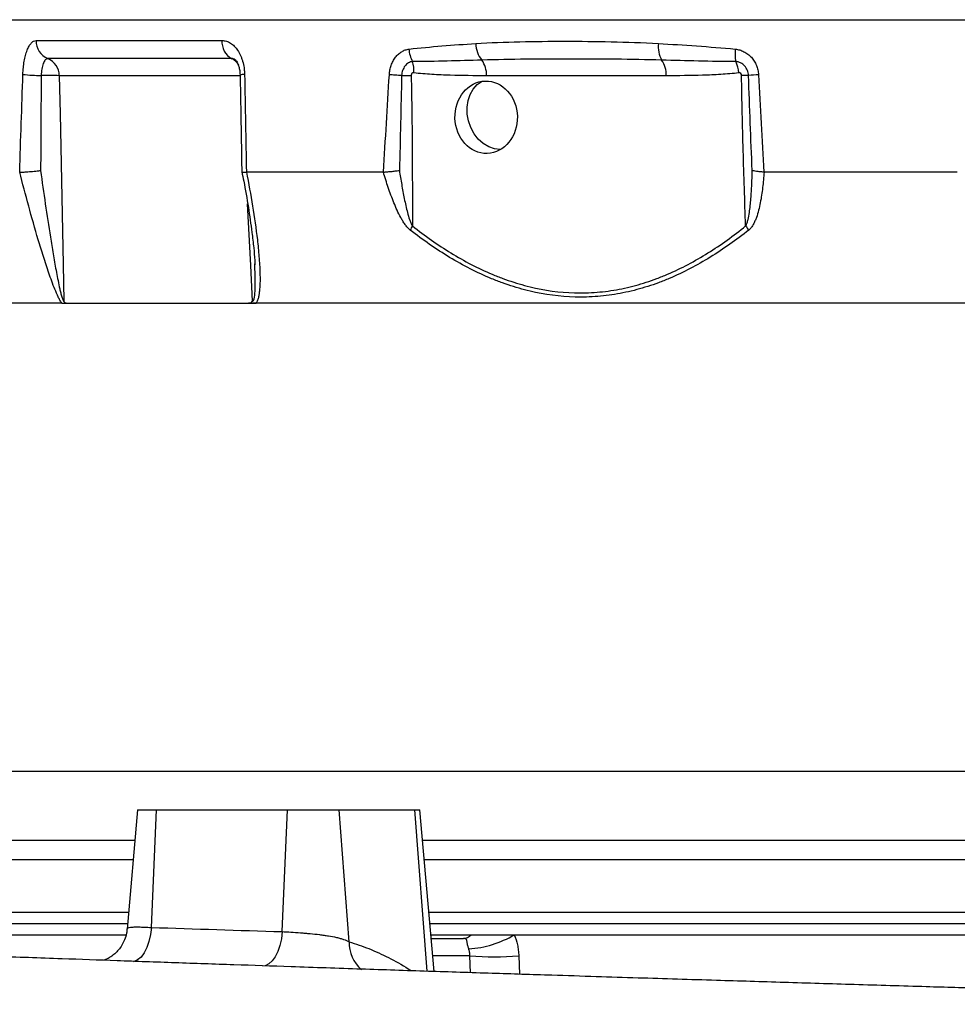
# Model space of a CAD drawing. Header units: millimetres. Extents: x 5580 to 12274, y 2394 to 14725.
# Tile 7 of 13: x 7869 to 9109, y 5213 to 6515. Entities that reach past the tile are written whole.
import ezdxf

# ---------------------------------------------------------------- set-up
doc = ezdxf.new("R2010")
doc.units = ezdxf.units.MM
doc.header["$LTSCALE"] = 5

msp = doc.modelspace()

# ---------------------------------------------------------------- linework, layer by layer
at = {"color": 7, "linetype": 'Continuous', "lineweight": 25}
for p, q in [((7781.1, 6514.9), (11017, 6514.9)), ((7890.8, 6487.3), (8136.7, 6487.3)), ((8149.5, 6463.4), (7906.2, 6463.4)), ((8723.8, 6440.8), (8486.3, 6440.8)), ((8349.9, 6313.4), (8168.8, 6313.4)), ((9108.5, 6313.4), (8853.1, 6313.4)), ((8179.9, 6190.6), (8179.9, 6192.1)), ((7924.9, 6139.9), (7824.1, 6139.9)), ((7924.9, 6139.9), (7930.6, 6139.9)), ((7930.6, 6139.9), (8171.8, 6139.9)), ((8171.8, 6139.9), (8181.8, 6139.9)), ((10953, 6139.9), (8181.8, 6139.9)), ((8025, 5469.9), (8011.2, 5312.2)), ((8025, 5469.9), (8050, 5469.9)), ((8043.2, 5314.5), (8050, 5469.9)), ((8050, 5469.9), (8223.2, 5469.9)), ((8216.1, 5309), (8223.2, 5469.9)), ((8223.2, 5469.9), (8291.5, 5469.9)), ((8304.7, 5295.6), (8291.5, 5469.9)), ((8291.5, 5469.9), (8391.5, 5469.9)), ((8391.5, 5469.9), (8398.2, 5469.9)), ((8416.9, 5256.2), (8398.2, 5469.9)), ((7424.5, 5429.9), (8021.5, 5429.9)), ((8401.7, 5429.9), (10396.5, 5429.9)), ((7400.7, 5334.9), (8013.2, 5334.9)), ((8410, 5334.9), (10388.2, 5334.9)), ((7404, 5304.9), (8009.3, 5304.9)), ((8412.6, 5304.9), (8465.8, 5304.9)), ((8413.1, 5299.9), (8455.7, 5299.9)), ((8465.8, 5304.9), (8523, 5304.9)), ((8523, 5304.9), (10275.1, 5304.9))]:
    msp.add_line(p, q, dxfattribs=at)
at = {"color": 8, "linetype": 'Continuous', "lineweight": 25}
for p, q in [((8159.9, 6440.8), (7921.5, 6440.8)), ((7769.9, 5521.2), (11028.2, 5521.2)), ((8407.6, 5256.5), (8391.5, 5469.9)), ((7399.5, 5404.5), (8019.2, 5404.5)), ((8403.9, 5404.5), (10394.2, 5404.5)), ((7414.1, 5319.9), (8011.9, 5319.9)), ((8411.3, 5319.9), (10386.9, 5319.9)), ((8464.1, 5277.1), (8415, 5277.1)), ((8464.9, 5254.7), (8464.1, 5277.1)), ((8528.9, 5277.1), (8529.7, 5252.6))]:
    msp.add_line(p, q, dxfattribs=at)
at = {"color": 7, "linetype": 'Continuous', "lineweight": 25, "flags": 128}
for points in [[(7921.5, 6440.8), (7922.5, 6390.8), (7926.6, 6191.1), (7927.6, 6142.8)], [(8374, 6441), (8371.8, 6441.1), (8369.7, 6441.2), (8367.5, 6441.4), (8365.4, 6441.5), (8363.4, 6441.7), (8361.4, 6441.8), (8359.5, 6442), (8357.8, 6442.1)], [(8374, 6441), (8375.7, 6441), (8377.4, 6441), (8379, 6441.1), (8380.6, 6441.1), (8382.2, 6441.1), (8383.7, 6441.1), (8385.2, 6441.1), (8386.7, 6441.1)], [(8460.7, 6390.1), (8460.5, 6399.3), (8461.8, 6408), (8464.6, 6416.1), (8468.7, 6423.2), (8474.1, 6429), (8480.3, 6433.4), (8480.7, 6433.5)], [(8505.2, 6343.4), (8504.3, 6343.4), (8496.7, 6344.3), (8489.1, 6346.9), (8481.9, 6351.2), (8475.4, 6357.1), (8469.9, 6364.1), (8465.5, 6372.2), (8462.4, 6381), (8460.7, 6390.1)]]:
    msp.add_lwpolyline(points, dxfattribs=at)
at = {"color": 8, "linetype": 'Continuous', "lineweight": 25, "flags": 128}
for points in [[(8176.8, 6142.8), (8174.5, 6189.8), (8170.5, 6271.6)], [(8043.2, 5314.5), (8042.1, 5305), (8040, 5296.1), (8037.2, 5287.9), (8033.7, 5281), (8029.6, 5275.4), (8025.1, 5271.5), (8020.3, 5269.3), (8019, 5269)], [(8216.1, 5309), (8215.1, 5299.6), (8213.1, 5290.8), (8210.4, 5282.7), (8206.9, 5275.8), (8202.9, 5270.2), (8198.5, 5266.2), (8193.8, 5263.9), (8190.7, 5263.4)]]:
    msp.add_lwpolyline(points, dxfattribs=at)
at = {"color": 7, "linetype": 'Continuous', "lineweight": 25}
for centre, radius, start, end in [((7915.8, 6486.5), 25, 177.9998, 247.3491), ((8162.1, 6485.6), 25.6, 176.107, 240.3484), ((8420.5, 6477.8), 36.8, 182.9303, 209.6687), ((8505.3, 6483), 33.1, 179.2469, 220.6002), ((8751.7, 6479.4), 38.4, 173.9742, 207.8525), ((8870.4, 6470.1), 55.7, 173.97, 190.8482), ((7896.6, 6440.4), 24.9, 0.8287, 67.4442), ((8349.9, 6447.9), 40.4, 355.2509, 16.831), ((8452.1, 6441.9), 34.2, 358.1783, 34.9249), ((8689.7, 6441.9), 34.2, 358.1783, 34.9249), ((8776.2, 6440.6), 43.8, 5.2257, 25.7205), ((7903.1, 6718.5), 277.5, 263.8657, 268.868), ((7906.9, 6161.7), 279.5, 87.0072, 91.9093), ((8823.3, 6177), 264.2, 87.9768, 89.9801), ((8863.1, 6166), 276.7, 93.5882, 96.3294), ((8428.5, 6218.6), 46.7, 149.608, 157.2845), ((8876.9, 6271.9), 56.4, 211.7319, 218.6908), ((8454.9, 5314.2), 14.4, 272.9368, 319.4262), ((8455.1, 5418.5), 132.4, 273.3094, 300.8802), ((8496.5, 5597.9), 322.4, 264.2346, 275.7654)]:
    msp.add_arc(centre, radius, start, end, dxfattribs=at)
at = {"color": 8, "linetype": 'Continuous', "lineweight": 25}
for centre, radius, start, end in [((8140.1, 6444.5), 21.1, 28.5075, 63.5268), ((8166, 6426.2), 16.4, 88.4045, 109.6826), ((8351.2, 5294.1), 46.6, 178.1183, 229.6218)]:
    msp.add_arc(centre, radius, start, end, dxfattribs=at)
at = {"color": 7, "linetype": 'Continuous', "lineweight": 25}
msp.add_ellipse((8485.8, 6385.9), major_axis=(-1.3, 47.9), ratio=0.861055, dxfattribs=at)
for points, knots in [([(7873.4, 6442.5), (7873.5, 6445.6), (7873.7, 6448.6), (7874.3, 6454.4), (7874.7, 6457.2), (7875.4, 6461.3), (7875.7, 6462.6), (7876.2, 6465.2), (7876.5, 6466.5), (7877.5, 6470.1), (7878.2, 6472.4), (7879.8, 6476.5), (7880.6, 6478.3), (7882, 6480.7), (7882.5, 6481.5), (7883.5, 6482.8), (7883.9, 6483.5), (7885.4, 6485.1), (7886.5, 6485.9), (7888.6, 6487.1), (7889.7, 6487.3), (7890.8, 6487.3)], [0, 0, 0, 0, 0.125, 0.125, 0.25, 0.25, 0.3125, 0.3125, 0.375, 0.375, 0.5, 0.5, 0.625, 0.625, 0.6875, 0.6875, 0.75, 0.75, 0.875, 0.875, 1, 1, 1, 1]), ([(8136.7, 6487.3), (8137.6, 6487.3), (8138.5, 6487.3), (8140.4, 6487), (8141.4, 6486.8), (8144.2, 6485.9), (8146, 6485.1), (8149.5, 6482.9), (8151.2, 6481.5), (8154.4, 6478.3), (8155.9, 6476.5), (8158.7, 6472.4), (8159.9, 6470.1), (8161.6, 6466.5), (8162.1, 6465.2), (8163, 6462.6), (8163.5, 6461.3), (8164.6, 6457.2), (8165.3, 6454.4), (8165.9, 6450), (8166.1, 6448.5), (8166.3, 6445.6), (8166.4, 6444.1), (8166.5, 6442.5)], [0, 0, 0, 0, 0.0625, 0.0625, 0.125, 0.125, 0.25, 0.25, 0.375, 0.375, 0.5, 0.5, 0.625, 0.625, 0.6875, 0.6875, 0.75, 0.75, 0.875, 0.875, 0.9375, 0.9375, 1, 1, 1, 1]), ([(8472.2, 6483.4), (8491.2, 6484.6), (8510.6, 6485.3), (8549.8, 6486.2), (8569.8, 6486.4), (8610, 6486.4), (8630.4, 6486.2), (8671.6, 6485.3), (8692.4, 6484.6), (8713.5, 6483.4)], [0, 0, 0, 0, 0.25, 0.25, 0.5, 0.5, 0.75, 0.75, 1, 1, 1, 1]), ([(8357.8, 6442.1), (8357.9, 6444.3), (8358.2, 6446.4), (8359, 6450.5), (8359.6, 6452.6), (8361, 6456.5), (8361.8, 6458.4), (8363.2, 6461.1), (8363.7, 6461.9), (8364.8, 6463.6), (8365.4, 6464.4), (8367.2, 6466.7), (8368.4, 6468.1), (8370.5, 6469.9), (8371.2, 6470.5), (8372.6, 6471.6), (8373.4, 6472.1), (8375.6, 6473.5), (8377.2, 6474.3), (8380.4, 6475.4), (8382.1, 6475.8), (8383.8, 6476)], [0, 0, 0, 0, 0.125, 0.125, 0.25, 0.25, 0.375, 0.375, 0.4375, 0.4375, 0.5, 0.5, 0.625, 0.625, 0.6875, 0.6875, 0.75, 0.75, 0.875, 0.875, 1, 1, 1, 1]), ([(8383.8, 6476), (8398.1, 6477.6), (8412.6, 6479), (8442.1, 6481.4), (8457, 6482.5), (8472.2, 6483.4)], [0, 0, 0, 0, 0.5, 0.5, 1, 1, 1, 1]), ([(8713.5, 6483.4), (8730.2, 6482.5), (8747, 6481.4), (8780.8, 6479), (8797.9, 6477.6), (8815, 6476)], [0, 0, 0, 0, 0.5, 0.5, 1, 1, 1, 1]), ([(8815, 6476), (8817, 6475.8), (8819, 6475.4), (8822.8, 6474.3), (8824.7, 6473.5), (8828.4, 6471.7), (8830.1, 6470.6), (8832.5, 6468.7), (8833.3, 6468.1), (8834.8, 6466.7), (8835.6, 6465.9), (8837.7, 6463.6), (8839, 6462), (8840.6, 6459.3), (8841.2, 6458.4), (8842.1, 6456.5), (8842.6, 6455.5), (8843.8, 6452.6), (8844.5, 6450.6), (8845.4, 6446.4), (8845.7, 6444.3), (8845.8, 6442.1)], [0, 0, 0, 0, 0.125, 0.125, 0.25, 0.25, 0.375, 0.375, 0.4375, 0.4375, 0.5, 0.5, 0.625, 0.625, 0.6875, 0.6875, 0.75, 0.75, 0.875, 0.875, 1, 1, 1, 1]), ([(7906.2, 6463.4), (7905.6, 6463.4), (7905.1, 6463.3), (7904, 6462.7), (7903.5, 6462.3), (7902.5, 6461.2), (7902, 6460.5), (7901.1, 6458.9), (7900.7, 6457.9), (7899.9, 6455.9), (7899.6, 6454.7), (7899, 6452.3), (7898.7, 6451), (7898.2, 6448.3), (7898, 6446.9), (7897.7, 6444), (7897.6, 6442.5), (7897.6, 6441)], [0, 0, 0, 0, 0.125, 0.125, 0.25, 0.25, 0.375, 0.375, 0.5, 0.5, 0.625, 0.625, 0.75, 0.75, 0.875, 0.875, 1, 1, 1, 1]), ([(8153.7, 6462.4), (8153.8, 6462.4), (8153.8, 6462.4), (8155, 6461.2), (8156.5, 6458.8), (8158.2, 6455.2), (8159.5, 6450.5), (8160.4, 6445.7), (8160.4, 6442.7), (8160.4, 6441.6)], [0, 0, 0, 0, 0.120562, 0.281308, 0.425828, 0.575889, 0.743167, 0.904896, 1, 1, 1, 1]), ([(8388.5, 6459.6), (8387.6, 6459.5), (8386.7, 6459.3), (8384.9, 6458.7), (8384, 6458.3), (8382.3, 6457.3), (8381.5, 6456.7), (8379.9, 6455.4), (8379.2, 6454.6), (8377.9, 6452.9), (8377.3, 6452), (8376.2, 6450), (8375.8, 6449), (8375, 6446.8), (8374.7, 6445.7), (8374.3, 6443.4), (8374.1, 6442.2), (8374, 6441)], [0, 0, 0, 0, 0.125, 0.125, 0.25, 0.25, 0.375, 0.375, 0.5, 0.5, 0.625, 0.625, 0.75, 0.75, 0.875, 0.875, 1, 1, 1, 1]), ([(8480.1, 6461.4), (8464.7, 6461), (8449.4, 6460.5), (8418.8, 6459.8), (8403.7, 6459.5), (8388.5, 6459.6)], [0, 0, 0, 0, 0.5, 0.5, 1, 1, 1, 1]), ([(8717.7, 6461.4), (8697.4, 6462), (8677.3, 6462.4), (8637.2, 6462.8), (8617.3, 6462.9), (8577.7, 6462.9), (8558, 6462.8), (8518.9, 6462.4), (8499.4, 6462), (8480.1, 6461.4)], [0, 0, 0, 0, 0.25, 0.25, 0.5, 0.5, 0.75, 0.75, 1, 1, 1, 1]), ([(8815.7, 6459.6), (8799.2, 6459.5), (8782.8, 6459.8), (8750.2, 6460.5), (8733.9, 6461), (8717.7, 6461.4)], [0, 0, 0, 0, 0.5, 0.5, 1, 1, 1, 1]), ([(8832.6, 6441), (8832.6, 6442.2), (8832.4, 6443.3), (8831.9, 6445.6), (8831.6, 6446.8), (8830.7, 6449), (8830.1, 6450), (8828.9, 6452), (8828.2, 6452.9), (8826.7, 6454.6), (8825.8, 6455.4), (8824, 6456.7), (8823.1, 6457.3), (8821.1, 6458.3), (8820, 6458.7), (8817.9, 6459.3), (8816.8, 6459.5), (8815.7, 6459.6)], [0, 0, 0, 0, 0.125, 0.125, 0.25, 0.25, 0.375, 0.375, 0.5, 0.5, 0.625, 0.625, 0.75, 0.75, 0.875, 0.875, 1, 1, 1, 1]), ([(8160.5, 6441.6), (8160.8, 6425.2), (8161.7, 6382.6), (8162.3, 6340), (8162.7, 6313.8)], [0, 0, 0, 0, 0.385961, 1, 1, 1, 1]), ([(8390.1, 6444.6), (8389.3, 6444.7), (8388.4, 6444.4), (8387.4, 6443.4), (8387.1, 6443), (8386.8, 6442.1), (8386.7, 6441.6), (8386.7, 6441.1)], [0, 0, 0, 0, 0.5, 0.5, 0.75, 0.75, 1, 1, 1, 1]), ([(8386.7, 6441.1), (8387.4, 6408), (8387.8, 6374.8), (8388.2, 6308.5), (8388.3, 6275.4), (8388.2, 6242.2)], [0, 0, 0, 0, 0.5, 0.5, 1, 1, 1, 1]), ([(8486.3, 6440.8), (8470.2, 6440.8), (8454.2, 6440.9), (8430.2, 6441.7), (8422.1, 6442), (8406.1, 6443), (8398.1, 6443.7), (8390.1, 6444.6)], [0, 0, 0, 0, 0.5, 0.5, 0.75, 0.75, 1, 1, 1, 1]), ([(8819.9, 6444.6), (8811.9, 6443.7), (8803.9, 6443), (8787.9, 6442), (8779.9, 6441.7), (8755.9, 6440.9), (8739.9, 6440.8), (8723.8, 6440.8)], [0, 0, 0, 0, 0.25, 0.25, 0.5, 0.5, 1, 1, 1, 1]), ([(8823.4, 6441.1), (8823.4, 6442.1), (8823, 6443.1), (8821.6, 6444.4), (8820.7, 6444.7), (8819.9, 6444.6)], [0, 0, 0, 0, 0.5, 0.5, 1, 1, 1, 1]), ([(8828.8, 6242.2), (8827.6, 6275.4), (8826.5, 6308.5), (8824.6, 6374.8), (8823.9, 6408), (8823.4, 6441.1)], [0, 0, 0, 0, 0.5, 0.5, 1, 1, 1, 1]), ([(7869.2, 6313.4), (7869.7, 6313.3), (7870.3, 6313.3), (7871.8, 6313.3), (7872.6, 6313.4), (7874.5, 6313.4), (7875.5, 6313.5), (7877.7, 6313.6), (7878.9, 6313.7), (7881.4, 6313.9), (7882.7, 6314), (7885.4, 6314.2), (7886.8, 6314.4), (7889.6, 6314.6), (7891.1, 6314.8), (7893.2, 6315), (7893.9, 6315.1), (7895.4, 6315.3), (7896.1, 6315.4), (7896.8, 6315.4)], [0, 0, 0, 0, 0.125, 0.125, 0.25, 0.25, 0.375, 0.375, 0.5, 0.5, 0.625, 0.625, 0.75, 0.75, 0.875, 0.875, 0.9375, 0.9375, 1, 1, 1, 1]), ([(7896.8, 6315.4), (7898.8, 6300.7), (7900.9, 6286.1), (7905.2, 6256.7), (7907.4, 6242), (7910.9, 6220.1), (7912.1, 6212.7), (7914.6, 6198.1), (7915.9, 6190.8), (7917.9, 6179.8), (7918.6, 6176.2), (7920, 6168.9), (7920.8, 6165.3), (7921.9, 6159.9), (7922.3, 6158.1), (7923.2, 6154.6), (7923.6, 6152.8), (7924.3, 6150.2), (7924.5, 6149.4), (7925.1, 6147.7), (7925.3, 6146.8), (7925.9, 6145.2), (7926.2, 6144.5), (7926.7, 6143.5), (7926.9, 6143.2), (7927.2, 6142.8), (7927.4, 6142.7), (7927.6, 6142.8)], [0, 0, 0, 0, 0.25, 0.25, 0.5, 0.5, 0.625, 0.625, 0.75, 0.75, 0.8125, 0.8125, 0.875, 0.875, 0.90625, 0.90625, 0.9375, 0.9375, 0.953125, 0.953125, 0.96875, 0.96875, 0.984375, 0.984375, 0.992188, 0.992188, 1, 1, 1, 1]), ([(8350.1, 6313.4), (8351.6, 6313.5), (8353.1, 6313.6), (8356.4, 6313.9), (8358.2, 6314.1), (8361.8, 6314.4), (8363.6, 6314.6), (8366.4, 6315), (8367.4, 6315.1), (8369.2, 6315.3), (8370.2, 6315.4), (8371.1, 6315.5)], [0, 0, 0, 0, 0.25, 0.25, 0.5, 0.5, 0.75, 0.75, 0.875, 0.875, 1, 1, 1, 1]), ([(8371.1, 6315.5), (8372, 6309.3), (8373, 6303.1), (8375.2, 6290.7), (8376.3, 6284.5), (8378.2, 6275.2), (8378.8, 6272.1), (8380.2, 6266), (8381, 6262.9), (8382.6, 6256.8), (8383.4, 6253.8), (8385, 6249.3), (8385.5, 6247.8), (8386.4, 6245.7), (8386.7, 6244.9), (8387.4, 6243.6), (8387.8, 6242.9), (8388.2, 6242.2)], [0, 0, 0, 0, 0.25, 0.25, 0.5, 0.5, 0.625, 0.625, 0.75, 0.75, 0.875, 0.875, 0.9375, 0.9375, 0.96875, 0.96875, 1, 1, 1, 1]), ([(8828.8, 6242.2), (8829.2, 6242.9), (8829.6, 6243.6), (8830.2, 6245), (8830.4, 6245.7), (8831.2, 6247.8), (8831.6, 6249.3), (8832.7, 6253.8), (8833.2, 6256.8), (8834.2, 6262.9), (8834.5, 6266), (8835.2, 6272.1), (8835.5, 6275.2), (8836.2, 6284.5), (8836.6, 6290.7), (8837.1, 6303.1), (8837.3, 6309.3), (8837.4, 6315.5)], [0, 0, 0, 0, 0.03125, 0.03125, 0.0625, 0.0625, 0.125, 0.125, 0.25, 0.25, 0.375, 0.375, 0.5, 0.5, 0.75, 0.75, 1, 1, 1, 1]), ([(8852.7, 6313.4), (8850.9, 6313.5), (8849.3, 6313.6), (8846.1, 6313.9), (8844.6, 6314.1), (8842, 6314.4), (8840.9, 6314.6), (8839.4, 6315), (8838.9, 6315.1), (8838.1, 6315.3), (8837.7, 6315.4), (8837.4, 6315.5)], [0, 0, 0, 0, 0.25, 0.25, 0.5, 0.5, 0.75, 0.75, 0.875, 0.875, 1, 1, 1, 1]), ([(7924.9, 6139.9), (7924, 6141), (7923.2, 6142.4), (7921.6, 6145.3), (7920.8, 6146.8), (7918.6, 6151.6), (7917.1, 6154.9), (7914.3, 6161.8), (7912.9, 6165.4), (7910.3, 6172.5), (7909, 6176.1), (7906.5, 6183.4), (7905.3, 6187.1), (7902.9, 6194.4), (7901.7, 6198.1), (7898.2, 6209.1), (7895.9, 6216.5), (7889.3, 6238.7), (7885.1, 6253.6), (7877, 6283.4), (7873, 6298.4), (7869.2, 6313.4)], [0, 0, 0, 0, 0.03125, 0.03125, 0.0625, 0.0625, 0.125, 0.125, 0.1875, 0.1875, 0.25, 0.25, 0.3125, 0.3125, 0.375, 0.375, 0.5, 0.5, 0.75, 0.75, 1, 1, 1, 1]), ([(8162.8, 6313.8), (8163.6, 6309.7), (8166.9, 6294), (8171.5, 6267.2), (8175.7, 6237.7), (8178.5, 6214.4), (8179.8, 6200), (8180.1, 6192.6), (8180.1, 6190.6)], [0, 0, 0, 0, 0.099374, 0.379436, 0.647266, 0.814346, 0.94957, 1, 1, 1, 1]), ([(8162.8, 6313.8), (8163.1, 6313.6), (8163.6, 6313.3), (8167, 6313.4), (8168.8, 6313.4)], [0, 0, 0, 0, 0.475542, 1, 1, 1, 1]), ([(8168.8, 6313.4), (8171.8, 6298.4), (8174.5, 6283.4), (8179.4, 6253.6), (8181.6, 6238.7), (8184.2, 6216.5), (8184.9, 6209.1), (8185.8, 6198), (8186.1, 6194.3), (8186.5, 6187), (8186.6, 6183.4), (8186.8, 6176.1), (8186.9, 6172.6), (8186.8, 6165.5), (8186.6, 6162), (8186.2, 6156.8), (8186, 6155.1), (8185.6, 6151.7), (8185.3, 6150.1), (8184.6, 6146.8), (8184.2, 6145.3), (8183.2, 6142.4), (8182.6, 6141), (8181.8, 6139.9)], [0, 0, 0, 0, 0.25, 0.25, 0.5, 0.5, 0.625, 0.625, 0.6875, 0.6875, 0.75, 0.75, 0.8125, 0.8125, 0.875, 0.875, 0.90625, 0.90625, 0.9375, 0.9375, 0.96875, 0.96875, 1, 1, 1, 1]), ([(8385.4, 6236.6), (8384.1, 6237.7), (8382.9, 6238.9), (8380.6, 6241.4), (8379.5, 6242.8), (8377.5, 6245.7), (8376.5, 6247.2), (8374.6, 6250.3), (8373.7, 6251.8), (8371.2, 6256.5), (8369.6, 6259.7), (8366.6, 6266.2), (8365.2, 6269.5), (8362.5, 6276.1), (8361.2, 6279.5), (8358.7, 6286.2), (8357.5, 6289.6), (8354.1, 6299.7), (8351.9, 6306.5), (8349.9, 6313.4)], [0, 0, 0, 0, 0.0625, 0.0625, 0.125, 0.125, 0.1875, 0.1875, 0.25, 0.25, 0.375, 0.375, 0.5, 0.5, 0.625, 0.625, 0.75, 0.75, 1, 1, 1, 1]), ([(8853.1, 6313.4), (8852.6, 6306.5), (8852, 6299.7), (8850.8, 6289.6), (8850.4, 6286.2), (8849.4, 6279.5), (8848.8, 6276.1), (8847.5, 6269.5), (8846.7, 6266.2), (8845.1, 6259.7), (8844.1, 6256.5), (8842.4, 6251.8), (8841.8, 6250.3), (8840.4, 6247.2), (8839.7, 6245.7), (8838.1, 6242.8), (8837.2, 6241.4), (8835.2, 6238.9), (8834.1, 6237.7), (8832.8, 6236.6)], [0, 0, 0, 0, 0.25, 0.25, 0.375, 0.375, 0.5, 0.5, 0.625, 0.625, 0.75, 0.75, 0.8125, 0.8125, 0.875, 0.875, 0.9375, 0.9375, 1, 1, 1, 1]), ([(8388.2, 6242.2), (8404.8, 6229.2), (8421.8, 6217.2), (8456.8, 6195.7), (8474.9, 6186.2), (8498.3, 6176.3), (8503.1, 6174.5), (8512.6, 6170.9), (8517.4, 6169.3), (8531.7, 6164.7), (8541.4, 6162.1), (8570.4, 6155.8), (8590.1, 6153.6), (8615, 6153.6), (8619.9, 6153.7), (8629.8, 6154.3), (8634.8, 6154.7), (8649.5, 6156.3), (8668.9, 6159.5), (8687.9, 6164.6), (8702.1, 6169.2), (8706.8, 6170.9), (8716.2, 6174.4), (8720.9, 6176.3), (8744, 6186.2), (8761.8, 6195.7), (8796.2, 6217.2), (8812.7, 6229.2), (8828.8, 6242.2)], [0, 0, 0, 0, 0.125, 0.125, 0.25, 0.25, 0.28125, 0.28125, 0.3125, 0.3125, 0.375, 0.375, 0.5, 0.5, 0.53125, 0.53125, 0.5625, 0.5625, 0.625, 0.6875, 0.6875, 0.71875, 0.71875, 0.75, 0.75, 0.875, 0.875, 1, 1, 1, 1]), ([(8832.8, 6236.6), (8816.4, 6223.6), (8799.5, 6211.6), (8764.6, 6190.1), (8746.6, 6180.6), (8723.1, 6170.7), (8718.3, 6168.8), (8708.8, 6165.3), (8704.1, 6163.6), (8689.7, 6159.1), (8670.4, 6153.9), (8650.7, 6150.7), (8635.9, 6149.1), (8630.9, 6148.7), (8620.9, 6148.1), (8615.8, 6148), (8590.7, 6148), (8570.8, 6150.1), (8541.4, 6156.3), (8531.6, 6158.9), (8517.1, 6163.4), (8512.2, 6165.1), (8502.6, 6168.6), (8497.8, 6170.4), (8483.5, 6176.4), (8474.1, 6180.7), (8455.6, 6190.1), (8446.5, 6195.2), (8419.6, 6211.5), (8402.3, 6223.6), (8385.4, 6236.6)], [0, 0, 0, 0, 0.125, 0.125, 0.25, 0.25, 0.28125, 0.28125, 0.3125, 0.3125, 0.375, 0.4375, 0.4375, 0.46875, 0.46875, 0.5, 0.5, 0.625, 0.625, 0.6875, 0.6875, 0.71875, 0.71875, 0.75, 0.75, 0.8125, 0.8125, 0.875, 0.875, 1, 1, 1, 1]), ([(7930.6, 6139.9), (7930.1, 6139.9), (7929.5, 6140.1), (7928.8, 6140.8), (7928.5, 6141.1), (7928.1, 6141.6), (7928, 6141.8), (7927.8, 6142.2), (7927.7, 6142.5), (7927.6, 6142.8)], [0, 0, 0, 0, 0.5, 0.5, 0.75, 0.75, 0.875, 0.875, 1, 1, 1, 1]), ([(8171.8, 6139.9), (8172.2, 6139.9), (8172.7, 6140), (8173.6, 6140.2), (8174, 6140.3), (8174.9, 6140.8), (8175.3, 6141.1), (8176.1, 6141.8), (8176.4, 6142.2), (8176.8, 6142.8)], [0, 0, 0, 0, 0.25, 0.25, 0.5, 0.5, 0.75, 0.75, 1, 1, 1, 1]), ([(8181.8, 6139.9), (8180.1, 6139.9), (8178.6, 6139.9), (8175.2, 6139.9), (8173.4, 6139.9), (8171.8, 6139.9)], [0, 0, 0, 0, 0.5, 0.5, 1, 1, 1, 1]), ([(9831.3, 5212.9), (9805.8, 5213.7), (9756.3, 5215.2), (9682.8, 5217.5), (9612.8, 5219.6), (9546.3, 5221.6), (9483.4, 5223.5), (9424.4, 5225.3), (9369.3, 5226.9), (9317.5, 5228.5), (9269.2, 5230), (9224.4, 5231.3), (9183.1, 5232.5), (9144, 5233.7), (9105.6, 5234.9), (9048.3, 5236.6), (8973, 5238.9), (8880.5, 5241.7), (8802.6, 5244.1), (8738.3, 5246), (8685.3, 5247.7), (8630, 5249.4), (8565.6, 5251.5), (8491.5, 5253.8), (8407.4, 5256.5), (8318.8, 5259.4), (8233.2, 5262.3), (8151.1, 5265.1), (8074.3, 5267.7), (7998.6, 5270.4), (7919.1, 5273.2), (7837.8, 5276.1), (7755.8, 5279.1), (7680, 5282), (7610.2, 5284.6), (7545.6, 5287.1), (7484.9, 5289.5), (7423.8, 5291.9), (7362.5, 5294.4), (7300.8, 5296.9), (7240.6, 5299.4), (7181.1, 5302), (7122.2, 5304.7), (7073.6, 5307), (7035, 5308.8), (7005.5, 5310.3), (6977.2, 5311.8), (6950.6, 5313.3), (6926.4, 5314.6), (6906.5, 5315.8), (6890.4, 5316.8), (6876.7, 5317.7), (6863.3, 5318.5), (6849.5, 5319.5), (6835.6, 5320.4), (6824.5, 5321.3), (6816.2, 5321.9), (6810.4, 5322.4), (6805.2, 5322.8), (6800.5, 5323.2), (6795.9, 5323.5), (6791.2, 5323.9), (6786.3, 5324.4), (6781.3, 5324.8), (6776.2, 5325.3), (6771.5, 5325.8), (6767.6, 5326.2), (6764.8, 5326.5), (6763, 5326.7), (6761.9, 5326.8), (6761.3, 5326.9), (6761.1, 5326.9), (6761.1, 5326.9), (6761.1, 5326.9)], [0, 0, 0, 0, 0.019455, 0.03789, 0.05532, 0.071753, 0.087194, 0.101643, 0.115099, 0.12756, 0.139544, 0.150429, 0.160241, 0.169677, 0.179033, 0.188309, 0.211547, 0.234244, 0.256383, 0.269162, 0.282099, 0.295929, 0.310667, 0.330725, 0.352221, 0.375146, 0.39949, 0.419608, 0.440594, 0.461632, 0.481899, 0.507078, 0.530982, 0.553619, 0.574999, 0.595134, 0.61463, 0.633883, 0.656039, 0.677869, 0.699992, 0.723171, 0.747405, 0.772437, 0.786517, 0.800627, 0.814765, 0.828918, 0.842335, 0.85457, 0.863357, 0.87152, 0.880274, 0.889965, 0.900585, 0.911039, 0.916341, 0.921361, 0.926101, 0.930559, 0.934828, 0.939847, 0.945862, 0.952249, 0.959467, 0.967283, 0.974379, 0.980552, 0.985809, 0.990431, 0.995139, 0.999937, 1, 1, 1, 1]), ([(8011, 5312.2), (8010.9, 5310.4), (8010.4, 5305.6), (8008.1, 5298.4), (8004.5, 5291), (8000, 5284.7), (7995, 5279.7), (7989.8, 5275.7), (7985, 5273), (7981.7, 5271.5), (7980.4, 5271.1), (7980.2, 5271)], [0, 0, 0, 0, 0.096758, 0.251156, 0.396056, 0.531492, 0.659325, 0.778946, 0.888721, 0.987571, 1, 1, 1, 1]), ([(8216.1, 5309), (8219.9, 5308.8), (8223.7, 5308.6), (8231.9, 5308.1), (8236, 5307.8), (8242.3, 5307.3), (8244.4, 5307.1), (8248.7, 5306.8), (8250.8, 5306.6), (8257.2, 5306), (8261.4, 5305.6), (8267.5, 5304.8), (8269.5, 5304.6), (8273.5, 5304), (8275.5, 5303.7), (8281.1, 5302.8), (8284.7, 5302.1), (8289.7, 5300.9), (8291.4, 5300.5), (8294.4, 5299.7), (8295.9, 5299.2), (8300.1, 5297.8), (8302.5, 5296.8), (8304.7, 5295.6)], [0, 0, 0, 0, 0.125, 0.125, 0.25, 0.25, 0.3125, 0.3125, 0.375, 0.375, 0.5, 0.5, 0.5625, 0.5625, 0.625, 0.625, 0.75, 0.75, 0.8125, 0.8125, 0.875, 0.875, 1, 1, 1, 1]), ([(8462.7, 5286.4), (8462.4, 5287.1), (8462.2, 5287.7), (8461.9, 5289), (8461.7, 5289.5), (8461.3, 5291.1), (8461.1, 5292), (8460.9, 5293.5), (8460.8, 5294.2), (8460.6, 5295.4), (8460.5, 5296), (8460.3, 5296.9), (8460.3, 5297.3), (8460, 5298.1), (8459.9, 5298.5), (8459.5, 5298.9), (8459.4, 5299), (8459.1, 5299.3), (8458.9, 5299.4), (8458.3, 5299.6), (8458, 5299.7), (8457.3, 5299.8), (8457, 5299.9), (8456.4, 5299.9), (8456, 5299.9), (8455.7, 5299.9)], [0, 0, 0, 0, 0.0625, 0.0625, 0.125, 0.125, 0.25, 0.25, 0.375, 0.375, 0.5, 0.5, 0.625, 0.625, 0.75, 0.75, 0.8125, 0.8125, 0.875, 0.875, 0.9375, 0.9375, 0.96875, 0.96875, 1, 1, 1, 1]), ([(8523, 5304.9), (8524.8, 5300.6), (8526.2, 5296.1), (8527.6, 5289.1), (8528, 5286.7), (8528.6, 5281.9), (8528.8, 5279.5), (8528.9, 5277.1)], [0, 0, 0, 0, 0.5, 0.5, 0.75, 0.75, 1, 1, 1, 1]), ([(8464.1, 5277.1), (8464.2, 5278.7), (8464.1, 5280.3), (8463.6, 5283.4), (8463.2, 5284.9), (8462.7, 5286.4)], [0, 0, 0, 0, 0.5, 0.5, 1, 1, 1, 1])]:
    msp.add_open_spline(points, degree=3, knots=knots, dxfattribs=at)
at = {"color": 8, "linetype": 'Continuous', "lineweight": 25}
for points, knots in [([(8153.8, 6462), (8153, 6462.5), (8151.6, 6463.4), (8150.1, 6463.4), (8149.5, 6463.4)], [0, 0, 0, 0, 0.567287, 1, 1, 1, 1]), ([(8176.8, 6142.8), (8177, 6142.8), (8177.5, 6142.8), (8178.3, 6143.8), (8179.8, 6147.9), (8180.7, 6159.8), (8180.7, 6174.9), (8180.1, 6186.6), (8179.9, 6190.6)], [0, 0, 0, 0, 0.019879, 0.04617, 0.102726, 0.312189, 0.765057, 1, 1, 1, 1]), ([(8011.3, 5312.2), (8011.3, 5312.3), (8011.1, 5313), (8012.4, 5313.9), (8015.3, 5314.8), (8020.2, 5315.2), (8026.4, 5315.2), (8034.1, 5315), (8040.1, 5314.7), (8043.2, 5314.5)], [0, 0, 0, 0, 0.02993, 0.189668, 0.354125, 0.513241, 0.67703, 0.836204, 1, 1, 1, 1]), ([(8304.7, 5295.6), (8313.4, 5292.8), (8330.7, 5287.1), (8356.8, 5274.8), (8375.4, 5264.8), (8385.3, 5258.1), (8386.5, 5257.2)], [0, 0, 0, 0, 0.316503, 0.633959, 0.954316, 1, 1, 1, 1])]:
    msp.add_open_spline(points, degree=3, knots=knots, dxfattribs=at)
at = {"color": 7, "linetype": 'Continuous', "lineweight": 25}
for points in [[(7869.2, 6313.4), (7870.5, 6356.4), (7872, 6399.5), (7873.4, 6442.5)], [(7897.6, 6441), (7897.3, 6399.2), (7897.1, 6357.3), (7896.8, 6315.4)], [(8166.5, 6442.5), (8167.4, 6399.5), (8168.1, 6356.4), (8168.8, 6313.4)], [(8350.1, 6313.4), (8352.6, 6356.3), (8355.2, 6399.2), (8357.8, 6442.1)], [(8374, 6441), (8373.2, 6399.2), (8372.2, 6357.3), (8371.1, 6315.5)], [(8837.4, 6315.5), (8835.7, 6357.3), (8834.1, 6399.2), (8832.6, 6441)], [(8845.8, 6442.1), (8848.2, 6399.2), (8850.5, 6356.3), (8852.7, 6313.4)], [(7869.2, 6313.4), (7869.2, 6313.4), (7869.2, 6313.4), (7869.2, 6313.4)], [(8168.8, 6313.4), (8168.8, 6313.4), (8168.8, 6313.4), (8168.8, 6313.4)], [(8349.9, 6313.4), (8349.9, 6313.4), (8350, 6313.4), (8350.1, 6313.4)], [(8852.7, 6313.4), (8852.8, 6313.4), (8852.9, 6313.4), (8853.1, 6313.4)], [(8043.2, 5314.5), (8100.8, 5312.6), (8158.5, 5310.8), (8216.1, 5309)]]:
    msp.add_open_spline(points, degree=3, dxfattribs=at)

doc.saveas('drawing.dxf')
